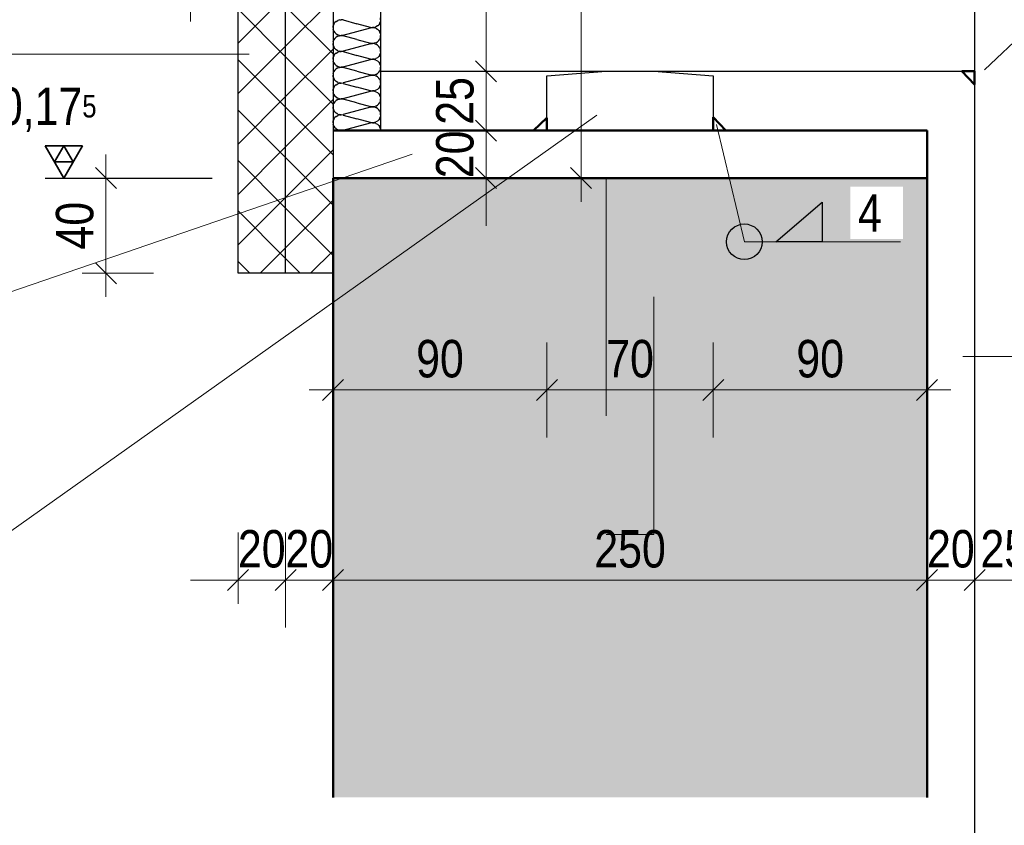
# Model space of a CAD drawing. Header units: millimetres. Extents: x 0 to 6.08, y 0 to 5.27.
# Tile 11 of 54: x 0.47 to 0.89, y 1.91 to 2.25. Entities that reach past the tile are written whole.
import ezdxf

# ---------------------------------------------------------------- set-up
doc = ezdxf.new("R2010")
doc.units = ezdxf.units.MM
doc.linetypes.add('DASHDOT', pattern=[1, 0.5, -0.25, 0, -0.25])
doc.linetypes.add('HIDDEN', pattern=[0.375, 0.25, -0.125])
doc.styles.add('Arial Narrow', font='ARIALN.TTF')
doc.dimstyles.new('Arch_Strakon_dimstyle', dxfattribs={"dimtxt": 1.575, "dimasz": 1, "dimexe": 1.25, "dimexo": 0.0625, "dimgap": 1, "dimtad": 0, "dimdec": 5, "dimzin": 12, "dimdsep": 46, "dimtxsty": 'Arial Narrow', "dimblk": 'Arrowhead_Tick', "dimsah": 1, "dimcen": 0, "dimse1": 1, "dimse2": 1, "dimclrd": 6, "dimclrt": 2, "dimazin": 0, "dimtfac": 1, "dimtdec": 4, "dimtmove": 0, "dimatfit": 3, "dimldrblk": 'NONE', "dimfxl": 1, "dimtvp": 1, "dimtolj": 1, "dimtzin": 0, "dimlwd": 13, "dimarcsym": 2})
pattern_1 = [(45, (0, 0), (-0.0106066, 0.0106066), []), (135, (0, 0), (-0.0106066, -0.0106066), [])]
pattern_2 = [(45, (0, 0), (-0.0031819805, 0.0031819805), [0, -0.0075])]

# ---------------------------------------------------------------- blocks, each defined once
blk = doc.blocks.new('Hatch_2_2')
at = {"color": 10, "linetype": 'Continuous'}
for p, q in [((0.60596, 2.24951), (0.60637, 2.25015)), ((0.60692, 2.25068), (0.60637, 2.25015)), ((0.60692, 2.25068), (0.60757, 2.25107)), ((0.6083, 2.25131), (0.60757, 2.25107)), ((0.6083, 2.25131), (0.60906, 2.25137)), ((0.60981, 2.25126), (0.60906, 2.25137)), ((0.60981, 2.25126), (0.61562, 2.2497)), ((0.62527, 2.2499), (0.62553, 2.25061)), ((0.62562, 2.25137), (0.62553, 2.25213)), ((0.62562, 2.25137), (0.62553, 2.25061)), ((0.60562, 2.24804), (0.6057, 2.24879)), ((0.60562, 2.24804), (0.6057, 2.24728)), ((0.60596, 2.24951), (0.6057, 2.24879)), ((0.60596, 2.24656), (0.6057, 2.24728)), ((0.60596, 2.24656), (0.60637, 2.24592)), ((0.60981, 2.24482), (0.62142, 2.24792)), ((0.62142, 2.24815), (0.61562, 2.2497)), ((0.62142, 2.24815), (0.62217, 2.24804)), ((0.62217, 2.24804), (0.62142, 2.24792)), ((0.62293, 2.2481), (0.62217, 2.24804)), ((0.62217, 2.24804), (0.62293, 2.24797)), ((0.62293, 2.2481), (0.62366, 2.24834)), ((0.62366, 2.24774), (0.62293, 2.24797)), ((0.62431, 2.24873), (0.62366, 2.24834)), ((0.62366, 2.24774), (0.62431, 2.24735)), ((0.62431, 2.24873), (0.62486, 2.24926)), ((0.62486, 2.24682), (0.62431, 2.24735)), ((0.62527, 2.2499), (0.62486, 2.24926)), ((0.62486, 2.24682), (0.62527, 2.24618)), ((0.62553, 2.24546), (0.62527, 2.24618)), ((0.62562, 2.24804), (0.62562, 2.24804)), ((0.62562, 2.24804), (0.62562, 2.24804)), ((0.6057, 2.24213), (0.60562, 2.24137)), ((0.6057, 2.24213), (0.60596, 2.24285)), ((0.60637, 2.24349), (0.60596, 2.24285)), ((0.60692, 2.24539), (0.60637, 2.24592)), ((0.60637, 2.24349), (0.60692, 2.24402)), ((0.60692, 2.24539), (0.60757, 2.245)), ((0.60757, 2.24441), (0.60692, 2.24402)), ((0.6083, 2.24477), (0.60757, 2.245)), ((0.60757, 2.24441), (0.6083, 2.24464)), ((0.6083, 2.24477), (0.60906, 2.24471)), ((0.60906, 2.2447), (0.6083, 2.24464)), ((0.60981, 2.24482), (0.60906, 2.24471)), ((0.60906, 2.2447), (0.60981, 2.24459)), ((0.61562, 2.24304), (0.60981, 2.24459)), ((0.61562, 2.24304), (0.62142, 2.24148)), ((0.62366, 2.24167), (0.62431, 2.24206)), ((0.62486, 2.24259), (0.62431, 2.24206)), ((0.62486, 2.24259), (0.62527, 2.24323)), ((0.62553, 2.24395), (0.62527, 2.24323)), ((0.62553, 2.24546), (0.62562, 2.2447)), ((0.62553, 2.24395), (0.62562, 2.2447)), ((0.6057, 2.24061), (0.60562, 2.24137)), ((0.6057, 2.24061), (0.60596, 2.2399)), ((0.60637, 2.23926), (0.60596, 2.2399)), ((0.60637, 2.23926), (0.60692, 2.23873)), ((0.60757, 2.23833), (0.60692, 2.23873)), ((0.60692, 2.23735), (0.60757, 2.23774)), ((0.60757, 2.23833), (0.6083, 2.2381)), ((0.6083, 2.23797), (0.60757, 2.23774)), ((0.60906, 2.23804), (0.6083, 2.2381)), ((0.6083, 2.23797), (0.60906, 2.23804)), ((0.60906, 2.23804), (0.60981, 2.23815)), ((0.60981, 2.23792), (0.60906, 2.23804)), ((0.62142, 2.24126), (0.60981, 2.23815)), ((0.60981, 2.23792), (0.61562, 2.23637)), ((0.62217, 2.24137), (0.62142, 2.24148)), ((0.62142, 2.24126), (0.62217, 2.24137)), ((0.62217, 2.24137), (0.62293, 2.24144)), ((0.62293, 2.24131), (0.62217, 2.24137)), ((0.62366, 2.24167), (0.62293, 2.24144)), ((0.62293, 2.24131), (0.62366, 2.24107)), ((0.62431, 2.24068), (0.62366, 2.24107)), ((0.62431, 2.24068), (0.62486, 2.24015)), ((0.62527, 2.23951), (0.62486, 2.24015)), ((0.62527, 2.23951), (0.62553, 2.2388)), ((0.62562, 2.23804), (0.62553, 2.2388)), ((0.62562, 2.23804), (0.62553, 2.23728)), ((0.62562, 2.24137), (0.62562, 2.24137)), ((0.62562, 2.24137), (0.62562, 2.24137)), ((0.60562, 2.2347), (0.6057, 2.23546)), ((0.60562, 2.2347), (0.6057, 2.23395)), ((0.60596, 2.23618), (0.6057, 2.23546)), ((0.60596, 2.23323), (0.6057, 2.23395)), ((0.60596, 2.23618), (0.60637, 2.23682)), ((0.60692, 2.23735), (0.60637, 2.23682)), ((0.60981, 2.23148), (0.62142, 2.23459)), ((0.62142, 2.23482), (0.61562, 2.23637)), ((0.62142, 2.23482), (0.62217, 2.23471)), ((0.62217, 2.2347), (0.62142, 2.23459)), ((0.62293, 2.23477), (0.62217, 2.23471)), ((0.62217, 2.2347), (0.62293, 2.23464)), ((0.62293, 2.23477), (0.62366, 2.235)), ((0.62366, 2.23441), (0.62293, 2.23464)), ((0.62431, 2.23539), (0.62366, 2.235)), ((0.62366, 2.23441), (0.62431, 2.23402)), ((0.62431, 2.23539), (0.62486, 2.23592)), ((0.62486, 2.23349), (0.62431, 2.23402)), ((0.62527, 2.23656), (0.62486, 2.23592)), ((0.62527, 2.23656), (0.62553, 2.23728)), ((0.62562, 2.2347), (0.62562, 2.2347)), ((0.62562, 2.2347), (0.62562, 2.2347)), ((0.6057, 2.22879), (0.60596, 2.22951)), ((0.60596, 2.23323), (0.60637, 2.23259)), ((0.60637, 2.23015), (0.60596, 2.22951)), ((0.60692, 2.23206), (0.60637, 2.23259)), ((0.60637, 2.23015), (0.60692, 2.23068)), ((0.60692, 2.23206), (0.60757, 2.23167)), ((0.60757, 2.23107), (0.60692, 2.23068)), ((0.6083, 2.23143), (0.60757, 2.23167)), ((0.60757, 2.23107), (0.6083, 2.23131)), ((0.6083, 2.23143), (0.60906, 2.23137)), ((0.60906, 2.23137), (0.6083, 2.23131)), ((0.60981, 2.23148), (0.60906, 2.23137)), ((0.60906, 2.23137), (0.60981, 2.23126)), ((0.61562, 2.2297), (0.60981, 2.23126)), ((0.61562, 2.2297), (0.62142, 2.22815)), ((0.62486, 2.23349), (0.62527, 2.23285)), ((0.62486, 2.22926), (0.62527, 2.2299)), ((0.62553, 2.23213), (0.62527, 2.23285)), ((0.62553, 2.23061), (0.62527, 2.2299)), ((0.62553, 2.23213), (0.62562, 2.23137)), ((0.62553, 2.23061), (0.62562, 2.23137)), ((0.6057, 2.22879), (0.60562, 2.22804)), ((0.6057, 2.22728), (0.60562, 2.22804)), ((0.6057, 2.22728), (0.60596, 2.22656)), ((0.60637, 2.22592), (0.60596, 2.22656)), ((0.60637, 2.22592), (0.60692, 2.22539)), ((0.60757, 2.225), (0.60692, 2.22539)), ((0.62142, 2.22792), (0.60981, 2.22482)), ((0.62217, 2.22804), (0.62142, 2.22815)), ((0.62142, 2.22792), (0.62217, 2.22804)), ((0.62217, 2.22804), (0.62293, 2.2281)), ((0.62293, 2.22797), (0.62217, 2.22804)), ((0.62366, 2.22834), (0.62293, 2.2281)), ((0.62293, 2.22797), (0.62366, 2.22774)), ((0.62366, 2.22834), (0.62431, 2.22873)), ((0.62431, 2.22735), (0.62366, 2.22774)), ((0.62486, 2.22926), (0.62431, 2.22873)), ((0.62431, 2.22735), (0.62486, 2.22682)), ((0.62527, 2.22618), (0.62486, 2.22682)), ((0.62527, 2.22618), (0.62553, 2.22546)), ((0.62562, 2.2247), (0.62553, 2.22546)), ((0.62562, 2.22804), (0.62562, 2.22804)), ((0.62562, 2.22804), (0.62562, 2.22804)), ((0.60562, 2.22137), (0.6057, 2.22213)), ((0.60562, 2.22137), (0.6057, 2.22061)), ((0.60596, 2.22285), (0.6057, 2.22213)), ((0.60596, 2.22285), (0.60637, 2.22349)), ((0.60692, 2.22402), (0.60637, 2.22349)), ((0.60692, 2.22402), (0.60757, 2.22441)), ((0.60757, 2.225), (0.6083, 2.22477)), ((0.6083, 2.22464), (0.60757, 2.22441)), ((0.60906, 2.22471), (0.6083, 2.22477)), ((0.6083, 2.22464), (0.60906, 2.2247)), ((0.60906, 2.22471), (0.60981, 2.22482)), ((0.60981, 2.22459), (0.60906, 2.2247)), ((0.60981, 2.22459), (0.61562, 2.22304)), ((0.60981, 2.21815), (0.62142, 2.22126)), ((0.62142, 2.22148), (0.61562, 2.22304)), ((0.62142, 2.22148), (0.62217, 2.22137)), ((0.62217, 2.22137), (0.62142, 2.22126)), ((0.62293, 2.22144), (0.62217, 2.22137)), ((0.62217, 2.22137), (0.62293, 2.22131)), ((0.62293, 2.22144), (0.62366, 2.22167)), ((0.62366, 2.22107), (0.62293, 2.22131)), ((0.62431, 2.22206), (0.62366, 2.22167)), ((0.62366, 2.22107), (0.62431, 2.22068)), ((0.62431, 2.22206), (0.62486, 2.22259)), ((0.62527, 2.22323), (0.62486, 2.22259)), ((0.62527, 2.22323), (0.62553, 2.22395)), ((0.62562, 2.2247), (0.62553, 2.22395)), ((0.62562, 2.22137), (0.62562, 2.22137)), ((0.62562, 2.22137), (0.62562, 2.22137)), ((0.60596, 2.2199), (0.6057, 2.22061)), ((0.60596, 2.2199), (0.60637, 2.21926)), ((0.60692, 2.21873), (0.60637, 2.21926)), ((0.60637, 2.21682), (0.60692, 2.21735)), ((0.60692, 2.21873), (0.60757, 2.21833)), ((0.60757, 2.21774), (0.60692, 2.21735)), ((0.6083, 2.2181), (0.60757, 2.21833)), ((0.60757, 2.21774), (0.6083, 2.21797)), ((0.6083, 2.2181), (0.60906, 2.21804)), ((0.60906, 2.21804), (0.6083, 2.21797)), ((0.60981, 2.21815), (0.60906, 2.21804)), ((0.60906, 2.21804), (0.60981, 2.21792)), ((0.61562, 2.21637), (0.60981, 2.21792)), ((0.62486, 2.22015), (0.62431, 2.22068)), ((0.62486, 2.22015), (0.62527, 2.21951)), ((0.62553, 2.2188), (0.62527, 2.21951)), ((0.62553, 2.21728), (0.62527, 2.21656)), ((0.62553, 2.2188), (0.62562, 2.21804)), ((0.62553, 2.21728), (0.62562, 2.21804)), ((0.6057, 2.21546), (0.60562, 2.2147)), ((0.6057, 2.21395), (0.60562, 2.2147)), ((0.6057, 2.21546), (0.60596, 2.21618)), ((0.6057, 2.21395), (0.60596, 2.21323)), ((0.60637, 2.21682), (0.60596, 2.21618)), ((0.60637, 2.21259), (0.60596, 2.21323)), ((0.62142, 2.21459), (0.60981, 2.21148)), ((0.61562, 2.21637), (0.62142, 2.21482)), ((0.62217, 2.21471), (0.62142, 2.21482)), ((0.62142, 2.21459), (0.62217, 2.2147)), ((0.62217, 2.21471), (0.62293, 2.21477)), ((0.62293, 2.21464), (0.62217, 2.2147)), ((0.62366, 2.215), (0.62293, 2.21477)), ((0.62293, 2.21464), (0.62366, 2.21441)), ((0.62366, 2.215), (0.62431, 2.21539)), ((0.62431, 2.21402), (0.62366, 2.21441)), ((0.62486, 2.21592), (0.62431, 2.21539)), ((0.62431, 2.21402), (0.62486, 2.21349)), ((0.62486, 2.21592), (0.62527, 2.21656)), ((0.62527, 2.21285), (0.62486, 2.21349)), ((0.62527, 2.21285), (0.62553, 2.21213)), ((0.62562, 2.2147), (0.62562, 2.2147)), ((0.62562, 2.2147), (0.62562, 2.2147)), ((0.60562, 2.20804), (0.6057, 2.20879)), ((0.60596, 2.20951), (0.6057, 2.20879)), ((0.60596, 2.20951), (0.60637, 2.21015)), ((0.60637, 2.21259), (0.60692, 2.21206)), ((0.60692, 2.21068), (0.60637, 2.21015)), ((0.60757, 2.21167), (0.60692, 2.21206)), ((0.60692, 2.21068), (0.60757, 2.21107)), ((0.60757, 2.21167), (0.6083, 2.21143)), ((0.6083, 2.21131), (0.60757, 2.21107)), ((0.60906, 2.21137), (0.6083, 2.21143)), ((0.6083, 2.21131), (0.60906, 2.21137)), ((0.60906, 2.21137), (0.60981, 2.21148)), ((0.60981, 2.21126), (0.60906, 2.21137)), ((0.60981, 2.21126), (0.61562, 2.2097)), ((0.62142, 2.20815), (0.61562, 2.2097)), ((0.62431, 2.20873), (0.62366, 2.20834)), ((0.62431, 2.20873), (0.62486, 2.20926)), ((0.62527, 2.2099), (0.62486, 2.20926)), ((0.62527, 2.2099), (0.62553, 2.21061)), ((0.62562, 2.21137), (0.62553, 2.21213)), ((0.62562, 2.21137), (0.62553, 2.21061)), ((0.60562, 2.20804), (0.6057, 2.20728)), ((0.60562, 2.2047), (0.60562, 2.2047)), ((0.60562, 2.2047), (0.60562, 2.2047)), ((0.60596, 2.20656), (0.6057, 2.20728)), ((0.60596, 2.20656), (0.60637, 2.20592)), ((0.60692, 2.20539), (0.60637, 2.20592)), ((0.60692, 2.20539), (0.60757, 2.205)), ((0.6083, 2.20477), (0.60757, 2.205)), ((0.6083, 2.20477), (0.60906, 2.20471)), ((0.60981, 2.20482), (0.60906, 2.20471)), ((0.60981, 2.20482), (0.62142, 2.20792)), ((0.62142, 2.20815), (0.62217, 2.20804)), ((0.62217, 2.20804), (0.62142, 2.20792)), ((0.62293, 2.2081), (0.62217, 2.20804)), ((0.62217, 2.20804), (0.62293, 2.20797)), ((0.62293, 2.2081), (0.62366, 2.20834)), ((0.62366, 2.20774), (0.62293, 2.20797)), ((0.62366, 2.20774), (0.62431, 2.20735)), ((0.62486, 2.20682), (0.62431, 2.20735)), ((0.62486, 2.20682), (0.62527, 2.20618)), ((0.62553, 2.20546), (0.62527, 2.20618)), ((0.62553, 2.20546), (0.62562, 2.2047)), ((0.62562, 2.20804), (0.62562, 2.20804)), ((0.62562, 2.20804), (0.62562, 2.20804)), ((0.62562, 2.2047), (0.62562, 2.2047))]:
    blk.add_line(p, q, dxfattribs=at)
blk = doc.blocks.new('Arrowhead_Tick')
at = {"color": 0, "linetype": 'Continuous', "lineweight": -2, "ltscale": 0.2}
for p, q in [((0, 2), (0, -1)), ((-1, 0), (0, 0)), ((1, 0), (0, 0))]:
    blk.add_line(p, q, dxfattribs=at)
at = {"color": 2, "linetype": 'Continuous', "lineweight": 35, "ltscale": 0.2}
blk.add_line((0.442, 0.442), (-0.442, -0.442), dxfattribs=at)
blk = doc.blocks.new('*D32')
at = {"color": 6, "linetype": 'Continuous', "lineweight": 13}
for p, q in [((0.53562, 2.26057), (0.52562, 2.26057)), ((0.54562, 2.26057), (0.56562, 2.26057)), ((0.57562, 2.26057), (0.58562, 2.26057))]:
    blk.add_line(p, q, dxfattribs=at)
at = {"layer": 'Defpoints', "color": 0}
for p in [(0.54562, 2.3397), (0.56562, 2.3397), (0.56562, 2.26057)]:
    blk.add_point(p, dxfattribs=at)
at = {"color": 6, "lineweight": 13, "xscale": 0.01, "yscale": 0.01, "zscale": 0.01}
blk.add_blockref('Arrowhead_Tick', (0.54562, 2.26057), dxfattribs=at)
at = {"color": 6, "lineweight": 13, "xscale": 0.01, "yscale": 0.01, "zscale": 0.01, "rotation": 180}
blk.add_blockref('Arrowhead_Tick', (0.56562, 2.26057), dxfattribs=at)
at = {"color": 2, "lineweight": 35, "insert": (0.55562, 2.27361), "char_height": 0.01575, "attachment_point": 5, "style": 'Arial Narrow'}
blk.add_mtext('\\A1;20', dxfattribs=at)
blk = doc.blocks.new('_None')
blk = doc.blocks.new('*D34')
at = {"color": 6, "linetype": 'Continuous', "lineweight": 13}
blk.add_line((0.51, 2.1547), (0.51, 2.1747), dxfattribs=at)
at = {"layer": 'Defpoints', "color": 0}
for p in [(0.51, 2.1847), (0.60562, 2.1847), (0.60562, 2.1447)]:
    blk.add_point(p, dxfattribs=at)
at = {"color": 6, "lineweight": 13, "xscale": 0.01, "yscale": 0.01, "zscale": 0.01}
for p, rotation in [((0.51, 2.1847), 90), ((0.51, 2.1447), 270)]:
    blk.add_blockref('Arrowhead_Tick', p, dxfattribs=dict(at, rotation=rotation))
at = {"color": 2, "lineweight": 35, "insert": (0.49696, 2.1647), "char_height": 0.01575, "attachment_point": 5, "rotation": 90, "style": 'Arial Narrow'}
blk.add_mtext('\\A1;40', dxfattribs=at)
blk = doc.blocks.new('*D35')
at = {"color": 6, "linetype": 'Continuous', "lineweight": 13}
for p, q in [((0.67, 2.2147), (0.67, 2.2247)), ((0.67, 2.1847), (0.67, 2.2047)), ((0.67, 2.1747), (0.67, 2.1647))]:
    blk.add_line(p, q, dxfattribs=at)
at = {"layer": 'Defpoints', "color": 0}
for p in [(0.67, 2.2047), (0.85562, 2.2047), (0.85562, 2.1847)]:
    blk.add_point(p, dxfattribs=at)
at = {"color": 6, "lineweight": 13, "xscale": 0.01, "yscale": 0.01, "zscale": 0.01}
for p, rotation in [((0.67, 2.2047), 270), ((0.67, 2.1847), 90)]:
    blk.add_blockref('Arrowhead_Tick', p, dxfattribs=dict(at, rotation=rotation))
at = {"color": 2, "lineweight": 35, "insert": (0.65696, 2.1947), "char_height": 0.01575, "attachment_point": 5, "rotation": 90, "style": 'Arial Narrow'}
blk.add_mtext('\\A1;20', dxfattribs=at)
blk = doc.blocks.new('*D36')
at = {"color": 6, "linetype": 'Continuous', "lineweight": 13}
for p, q in [((0.67, 2.2397), (0.67, 2.2497)), ((0.67, 2.2047), (0.67, 2.2297)), ((0.67, 2.1947), (0.67, 2.1847))]:
    blk.add_line(p, q, dxfattribs=at)
at = {"layer": 'Defpoints', "color": 0}
for p in [(0.67, 2.2297), (0.87562, 2.2297), (0.85562, 2.2047)]:
    blk.add_point(p, dxfattribs=at)
at = {"color": 6, "lineweight": 13, "xscale": 0.01, "yscale": 0.01, "zscale": 0.01}
for p, rotation in [((0.67, 2.2297), 270), ((0.67, 2.2047), 90)]:
    blk.add_blockref('Arrowhead_Tick', p, dxfattribs=dict(at, rotation=rotation))
at = {"color": 2, "lineweight": 35, "insert": (0.65696, 2.2172), "char_height": 0.01575, "attachment_point": 5, "rotation": 90, "style": 'Arial Narrow'}
blk.add_mtext('\\A1;25', dxfattribs=at)
blk = doc.blocks.new('*D37')
at = {"color": 6, "linetype": 'Continuous', "lineweight": 13}
blk.add_line((0.67, 2.2397), (0.67, 2.4197), dxfattribs=at)
at = {"layer": 'Defpoints', "color": 0}
for p in [(0.67, 2.4297), (0.87562, 2.4297), (0.87562, 2.2297)]:
    blk.add_point(p, dxfattribs=at)
at = {"color": 6, "lineweight": 13, "xscale": 0.01, "yscale": 0.01, "zscale": 0.01}
for p, rotation in [((0.67, 2.4297), 90), ((0.67, 2.2297), 270)]:
    blk.add_blockref('Arrowhead_Tick', p, dxfattribs=dict(at, rotation=rotation))
at = {"color": 2, "lineweight": 35, "insert": (0.65696, 2.3297), "char_height": 0.01575, "attachment_point": 5, "rotation": 90, "style": 'Arial Narrow'}
blk.add_mtext('\\A1;200', dxfattribs=at)
blk = doc.blocks.new('*D40')
at = {"color": 6, "linetype": 'Continuous', "lineweight": 13}
blk.add_line((0.61562, 2.09559), (0.68562, 2.09559), dxfattribs=at)
at = {"layer": 'Defpoints', "color": 0}
for p in [(0.69562, 2.2047), (0.60562, 2.1847), (0.69562, 2.09559)]:
    blk.add_point(p, dxfattribs=at)
at = {"color": 6, "lineweight": 13, "xscale": 0.01, "yscale": 0.01, "zscale": 0.01}
blk.add_blockref('Arrowhead_Tick', (0.69562, 2.09559), dxfattribs=at)
at = {"color": 6, "lineweight": 13, "xscale": 0.01, "yscale": 0.01, "zscale": 0.01, "rotation": 180}
blk.add_blockref('Arrowhead_Tick', (0.60562, 2.09559), dxfattribs=at)
at = {"color": 2, "lineweight": 35, "insert": (0.65062, 2.10863), "char_height": 0.01575, "attachment_point": 5, "style": 'Arial Narrow'}
blk.add_mtext('\\A1;90', dxfattribs=at)
blk = doc.blocks.new('*D41')
at = {"color": 6, "linetype": 'Continuous', "lineweight": 13}
blk.add_line((0.70562, 2.09559), (0.75562, 2.09559), dxfattribs=at)
at = {"layer": 'Defpoints', "color": 0}
for p in [(0.69562, 2.2047), (0.76562, 2.2047), (0.76562, 2.09559)]:
    blk.add_point(p, dxfattribs=at)
at = {"color": 6, "lineweight": 13, "xscale": 0.01, "yscale": 0.01, "zscale": 0.01}
blk.add_blockref('Arrowhead_Tick', (0.76562, 2.09559), dxfattribs=at)
at = {"color": 6, "lineweight": 13, "xscale": 0.01, "yscale": 0.01, "zscale": 0.01, "rotation": 180}
blk.add_blockref('Arrowhead_Tick', (0.69562, 2.09559), dxfattribs=at)
at = {"color": 2, "lineweight": 35, "insert": (0.73062, 2.10863), "char_height": 0.01575, "attachment_point": 5, "style": 'Arial Narrow'}
blk.add_mtext('\\A1;70', dxfattribs=at)
blk = doc.blocks.new('*D42')
at = {"color": 6, "linetype": 'Continuous', "lineweight": 13}
blk.add_line((0.77562, 2.09559), (0.84562, 2.09559), dxfattribs=at)
at = {"layer": 'Defpoints', "color": 0}
for p in [(0.76562, 2.2047), (0.85562, 2.1847), (0.85562, 2.09559)]:
    blk.add_point(p, dxfattribs=at)
at = {"color": 6, "lineweight": 13, "xscale": 0.01, "yscale": 0.01, "zscale": 0.01}
blk.add_blockref('Arrowhead_Tick', (0.85562, 2.09559), dxfattribs=at)
at = {"color": 6, "lineweight": 13, "xscale": 0.01, "yscale": 0.01, "zscale": 0.01, "rotation": 180}
blk.add_blockref('Arrowhead_Tick', (0.76562, 2.09559), dxfattribs=at)
at = {"color": 2, "lineweight": 35, "insert": (0.81062, 2.10863), "char_height": 0.01575, "attachment_point": 5, "style": 'Arial Narrow'}
blk.add_mtext('\\A1;90', dxfattribs=at)
blk = doc.blocks.new('*D48')
at = {"color": 6, "linetype": 'Continuous', "lineweight": 13}
for p, q in [((0.55562, 2.01559), (0.54562, 2.01559)), ((0.56562, 2.01559), (0.58562, 2.01559)), ((0.59562, 2.01559), (0.60562, 2.01559))]:
    blk.add_line(p, q, dxfattribs=at)
at = {"layer": 'Defpoints', "color": 0}
for p in [(0.56562, 2.1447), (0.58562, 2.1447), (0.58562, 2.01559)]:
    blk.add_point(p, dxfattribs=at)
at = {"color": 6, "lineweight": 13, "xscale": 0.01, "yscale": 0.01, "zscale": 0.01}
blk.add_blockref('Arrowhead_Tick', (0.56562, 2.01559), dxfattribs=at)
at = {"color": 6, "lineweight": 13, "xscale": 0.01, "yscale": 0.01, "zscale": 0.01, "rotation": 180}
blk.add_blockref('Arrowhead_Tick', (0.58562, 2.01559), dxfattribs=at)
at = {"color": 2, "lineweight": 35, "insert": (0.57562, 2.02863), "char_height": 0.01575, "attachment_point": 5, "style": 'Arial Narrow'}
blk.add_mtext('\\A1;20', dxfattribs=at)
blk = doc.blocks.new('*D49')
at = {"color": 6, "linetype": 'Continuous', "lineweight": 13}
for p, q in [((0.57562, 2.01559), (0.56562, 2.01559)), ((0.58562, 2.01559), (0.60562, 2.01559)), ((0.61562, 2.01559), (0.62562, 2.01559))]:
    blk.add_line(p, q, dxfattribs=at)
at = {"layer": 'Defpoints', "color": 0}
for p in [(0.58562, 2.1447), (0.60562, 2.01559), (0.60562, 1.92411)]:
    blk.add_point(p, dxfattribs=at)
at = {"color": 6, "lineweight": 13, "xscale": 0.01, "yscale": 0.01, "zscale": 0.01}
blk.add_blockref('Arrowhead_Tick', (0.58562, 2.01559), dxfattribs=at)
at = {"color": 6, "lineweight": 13, "xscale": 0.01, "yscale": 0.01, "zscale": 0.01, "rotation": 180}
blk.add_blockref('Arrowhead_Tick', (0.60562, 2.01559), dxfattribs=at)
at = {"color": 2, "lineweight": 35, "insert": (0.59562, 2.02863), "char_height": 0.01575, "attachment_point": 5, "style": 'Arial Narrow'}
blk.add_mtext('\\A1;20', dxfattribs=at)
blk = doc.blocks.new('*D50')
at = {"color": 6, "linetype": 'Continuous', "lineweight": 13}
blk.add_line((0.61562, 2.01559), (0.84562, 2.01559), dxfattribs=at)
at = {"layer": 'Defpoints', "color": 0}
for p in [(0.85562, 2.01559), (0.60562, 1.92411), (0.85562, 1.92411)]:
    blk.add_point(p, dxfattribs=at)
at = {"color": 6, "lineweight": 13, "xscale": 0.01, "yscale": 0.01, "zscale": 0.01}
blk.add_blockref('Arrowhead_Tick', (0.85562, 2.01559), dxfattribs=at)
at = {"color": 6, "lineweight": 13, "xscale": 0.01, "yscale": 0.01, "zscale": 0.01, "rotation": 180}
blk.add_blockref('Arrowhead_Tick', (0.60562, 2.01559), dxfattribs=at)
at = {"color": 2, "lineweight": 35, "insert": (0.73062, 2.02863), "char_height": 0.01575, "attachment_point": 5, "style": 'Arial Narrow'}
blk.add_mtext('\\A1;250', dxfattribs=at)
blk = doc.blocks.new('*D51')
at = {"color": 6, "linetype": 'Continuous', "lineweight": 13}
for p, q in [((0.84562, 2.01559), (0.83562, 2.01559)), ((0.85562, 2.01559), (0.87562, 2.01559)), ((0.88562, 2.01559), (0.89562, 2.01559))]:
    blk.add_line(p, q, dxfattribs=at)
at = {"layer": 'Defpoints', "color": 0}
for p in [(0.87562, 2.01559), (0.85562, 1.92411), (0.87562, 1.8197)]:
    blk.add_point(p, dxfattribs=at)
at = {"color": 6, "lineweight": 13, "xscale": 0.01, "yscale": 0.01, "zscale": 0.01}
for p, rotation in [((0.85562, 2.01559), 359.9999999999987), ((0.87562, 2.01559), 179.9999999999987)]:
    blk.add_blockref('Arrowhead_Tick', p, dxfattribs=dict(at, rotation=rotation))
at = {"color": 2, "lineweight": 35, "insert": (0.86562, 2.02863), "char_height": 0.01575, "attachment_point": 5, "style": 'Arial Narrow'}
blk.add_mtext('\\A1;20', dxfattribs=at)
blk = doc.blocks.new('*D52')
at = {"color": 6, "linetype": 'Continuous', "lineweight": 13}
for p, q in [((0.86562, 2.01559), (0.85562, 2.01559)), ((0.87562, 2.01559), (0.90062, 2.01559)), ((0.91062, 2.01559), (0.92062, 2.01559))]:
    blk.add_line(p, q, dxfattribs=at)
at = {"layer": 'Defpoints', "color": 0}
for p in [(0.90062, 2.01559), (0.90062, 1.8297), (0.87562, 1.8197)]:
    blk.add_point(p, dxfattribs=at)
at = {"color": 6, "lineweight": 13, "xscale": 0.01, "yscale": 0.01, "zscale": 0.01}
blk.add_blockref('Arrowhead_Tick', (0.87562, 2.01559), dxfattribs=at)
at = {"color": 6, "lineweight": 13, "xscale": 0.01, "yscale": 0.01, "zscale": 0.01, "rotation": 180}
blk.add_blockref('Arrowhead_Tick', (0.90062, 2.01559), dxfattribs=at)
at = {"color": 2, "lineweight": 35, "insert": (0.88812, 2.02863), "char_height": 0.01575, "attachment_point": 5, "style": 'Arial Narrow'}
blk.add_mtext('\\A1;25', dxfattribs=at)
blk = doc.blocks.new('*D159')
at = {"color": 6, "linetype": 'Continuous', "lineweight": 13}
blk.add_line((1.11, 1.8297), (1.11, 2.4297), dxfattribs=at)
at = {"layer": 'Defpoints', "color": 0}
for p in [(0.87562, 2.4397), (1.11, 2.4397), (0.90062, 1.8197)]:
    blk.add_point(p, dxfattribs=at)
at = {"color": 6, "lineweight": 13, "xscale": 0.01, "yscale": 0.01, "zscale": 0.01}
for p, rotation in [((1.11, 2.4397), 90), ((1.11, 1.8197), 270)]:
    blk.add_blockref('Arrowhead_Tick', p, dxfattribs=dict(at, rotation=rotation))
at = {"color": 2, "lineweight": 35, "insert": (1.09696, 2.1297), "char_height": 0.01575, "attachment_point": 5, "rotation": 90, "style": 'Arial Narrow'}
blk.add_mtext('\\A1;620', dxfattribs=at)
blk = doc.blocks.new('*D271')
at = {"color": 6, "linetype": 'Continuous', "lineweight": 13}
blk.add_line((0.71, 2.1947), (0.71, 2.4197), dxfattribs=at)
at = {"layer": 'Defpoints', "color": 0}
for p in [(0.60562, 2.4297), (0.71, 2.4297), (0.85562, 2.1847)]:
    blk.add_point(p, dxfattribs=at)
at = {"color": 6, "lineweight": 13, "xscale": 0.01, "yscale": 0.01, "zscale": 0.01}
for p, rotation in [((0.71, 2.4297), 90), ((0.71, 2.1847), 270)]:
    blk.add_blockref('Arrowhead_Tick', p, dxfattribs=dict(at, rotation=rotation))
at = {"color": 2, "lineweight": 35, "insert": (0.69696, 2.3072), "char_height": 0.01575, "attachment_point": 5, "rotation": 90, "style": 'Arial Narrow'}
blk.add_mtext('\\A1;245', dxfattribs=at)

msp = doc.modelspace()

# ---------------------------------------------------------------- hatches: boundary and pattern name
h = msp.add_hatch()
h.set_pattern_fill('FT', color=10, scale=0.01, angle=45, style=0, pattern_type=2)
h.set_pattern_definition(pattern_1)
h.paths.add_polyline_path([(0.565617, 2.144705), (0.585617, 2.144705), (0.585617, 2.359705), (0.565617, 2.339705)])
h = msp.add_hatch()
h.set_pattern_fill('FT', color=10, scale=0.01, angle=45, style=0, pattern_type=2)
h.set_pattern_definition(pattern_1)
h.paths.add_polyline_path([(0.585617, 2.144705), (0.605617, 2.144705), (0.605617, 2.359705), (0.585617, 2.359705)])
at = {"lineweight": 18}
h = msp.add_hatch(dxfattribs=at)
h.set_pattern_fill('punkt', color=5, scale=0.01, angle=45, style=0, pattern_type=2)
h.set_pattern_definition(pattern_2)
h.paths.add_polyline_path([(0.875617, 2.224058), (0.875617, 2.229705), (0.870312, 2.229705)])
h = msp.add_hatch(dxfattribs=at)
h.set_pattern_fill('punkt', color=5, scale=0.01, angle=135, style=0, pattern_type=2)
h.set_pattern_definition([(135, (0, 0), (-0.0031819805, -0.0031819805), [0, -0.0075])])
h.paths.add_polyline_path([(0.689971, 2.204705), (0.695617, 2.204705), (0.695617, 2.21001)])
h = msp.add_hatch(dxfattribs=at)
h.set_pattern_fill('punkt', color=5, scale=0.01, angle=45, style=0, pattern_type=2)
h.set_pattern_definition(pattern_2)
h.paths.add_polyline_path([(0.765617, 2.210352), (0.765617, 2.204705), (0.770923, 2.204705)])
at = {"lineweight": 25, "true_color": 0xceffce}
msp.add_hatch(color=254, dxfattribs=at).paths.add_polyline_path([(0.855617, 2.184705), (0.855617, 1.924106), (0.605617, 1.924106), (0.605617, 2.184705)])

# ---------------------------------------------------------------- linework, layer by layer
at = {"color": 3, "linetype": 'Continuous', "lineweight": 25}
for p, q in [((0.625617, 2.429705), (0.625617, 2.229705)), ((0.875617, 2.429705), (0.875617, 1.819705)), ((0.585617, 2.144705), (0.585617, 2.359705)), ((0.605617, 2.359705), (0.605617, 2.184705)), ((0.565617, 2.144705), (0.565617, 2.339705)), ((0.625617, 2.229705), (0.875617, 2.229705)), ((0.625617, 2.229705), (0.625617, 2.204705)), ((0.695617, 2.227705), (0.720617, 2.229705)), ((0.720617, 2.229705), (0.740617, 2.229705)), ((0.740617, 2.229705), (0.765617, 2.227705)), ((0.695617, 2.204705), (0.695617, 2.227705)), ((0.765617, 2.227705), (0.765617, 2.204705)), ((0.484424, 2.184705), (0.554709, 2.184705)), ((0.792013, 2.15793), (0.811479, 2.174633)), ((0.811479, 2.174633), (0.811479, 2.15793)), ((0.811479, 2.15793), (0.792013, 2.15793)), ((0.585617, 2.144705), (0.565617, 2.144705)), ((0.605617, 2.144705), (0.585617, 2.144705))]:
    msp.add_line(p, q, dxfattribs=at)
at = {"color": 6, "linetype": 'Continuous', "lineweight": 13}
for p, q in [((0.92684, 2.275098), (0.87982, 2.230246)), ((0.224325, 2.23682), (0.570294, 2.23682)), ((0.404608, 1.989781), (0.716598, 2.211223)), ((0.778732, 2.15793), (0.766947, 2.207276)), ((0.408012, 2.11558), (0.638973, 2.194754)), ((0.778732, 2.15793), (0.844398, 2.15793))]:
    msp.add_line(p, q, dxfattribs=at)
at = {"color": 4, "linetype": 'Continuous', "lineweight": 50}
for p, q in [((0.875617, 2.224058), (0.870312, 2.229705)), ((0.875617, 2.229705), (0.870312, 2.229705)), ((0.875617, 2.224058), (0.875617, 2.229705)), ((0.689971, 2.204705), (0.695617, 2.21001)), ((0.695617, 2.204705), (0.695617, 2.21001)), ((0.765617, 2.210352), (0.770923, 2.204705)), ((0.765617, 2.210352), (0.765617, 2.204705)), ((0.605617, 2.204705), (0.855617, 2.204705)), ((0.689971, 2.204705), (0.695617, 2.204705)), ((0.765617, 2.204705), (0.770923, 2.204705)), ((0.855617, 2.204705), (0.855617, 2.184705)), ((0.605617, 2.184705), (0.855617, 2.184705)), ((0.605617, 2.184705), (0.605617, 1.924106)), ((0.855617, 2.184705), (0.855617, 1.924106))]:
    msp.add_line(p, q, dxfattribs=at)
at = {"color": 2, "linetype": 'Continuous', "lineweight": 35}
for p, q in [((0.500174, 2.198344), (0.484424, 2.198344)), ((0.484424, 2.198344), (0.492299, 2.184705)), ((0.492299, 2.198344), (0.488362, 2.191525)), ((0.492299, 2.184705), (0.500174, 2.198344)), ((0.496237, 2.191525), (0.492299, 2.198344)), ((0.488362, 2.191525), (0.496237, 2.191525))]:
    msp.add_line(p, q, dxfattribs=at)
at = {"color": 6, "linetype": 'HIDDEN', "lineweight": 13, "ltscale": 0.05}
for p, q in [((0.720617, 2.184705), (0.720617, 2.034705)), ((0.740617, 2.034705), (0.740617, 2.184705)), ((0.720617, 2.034705), (0.740617, 2.034705))]:
    msp.add_line(p, q, dxfattribs=at)
at = {"color": 9, "linetype": 'DASHDOT', "lineweight": 0, "ltscale": 0.05}
msp.add_line((0.870617, 2.109705), (1.468026, 2.109705), dxfattribs=at)
at = {"color": 3, "linetype": 'Continuous', "lineweight": 25}
msp.add_circle((0.778732, 2.15793), 0.0075, dxfattribs=at)

# ---------------------------------------------------------------- block references
at = {"color": 0, "lineweight": -2}
msp.add_blockref('Hatch_2_2', (0, 0), dxfattribs=at)

# ---------------------------------------------------------------- texts
at = {"color": 2, "lineweight": 35, "insert": (0.43938, 2.222824), "char_height": 0.01575, "attachment_point": 1, "line_spacing_factor": 0.9, "style": 'Arial Narrow'}
msp.add_mtext(' +10,17{\\A1;\\H.6x;\\S5;}', dxfattribs=at)
at = {"color": 2, "lineweight": 35, "insert": (0.222192, 1.940159), "char_height": 0.01575, "attachment_point": 7, "line_spacing_factor": 0.9, "style": 'Arial Narrow', "bg_fill": 3, "box_fill_scale": 1.2, "bg_fill_color": 256, "bg_fill_true_color": 13158600, "bg_fill_transparency": 0}
msp.add_mtext('mit a = 7 mm angeschweist', dxfattribs=at)

# ---------------------------------------------------------------- dimensions: what is measured, and where the dimension line sits
at = {"lineweight": 35}
for base, p1, p2, text, override, picture, middle in [((1.11, 2.439705), (0.900617, 1.819705), (0.875617, 2.439705), '620', {"dimscale": 0.01, "dimtxt": 1.575, "dimasz": 1, "dimgap": 0.5, "dimtad": 1, "dimjust": 0, "dimtih": 0, "dimtoh": 0, "dimdec": 5, "dimdsep": 46, "dimtxsty": 'Arial Narrow', "dimclrd": 6, "dimclrt": 2, "dimtix": 1, "dimtofl": 255, "dimtmove": 0, "dimatfit": 2, "dimfxl": 0, "dimfxlon": 0, "dimtvp": 31.746032, "dimlwd": 13}, '*D159', (1.11, 2.129705)), ((0.71, 2.429705), (0.855617, 2.184705), (0.605617, 2.429705), '245', {"dimscale": 0.01, "dimtxt": 1.575, "dimasz": 1, "dimgap": 0.5, "dimtad": 1, "dimjust": 0, "dimtih": 0, "dimtoh": 0, "dimdec": 3, "dimdsep": 46, "dimtxsty": 'Arial Narrow', "dimclrd": 6, "dimclrt": 2, "dimtix": 1, "dimtofl": 255, "dimtmove": 0, "dimatfit": 2, "dimfxl": 0, "dimfxlon": 0, "dimtvp": 31.746032, "dimlwd": 13}, '*D271', (0.71, 2.307205)), ((0.67, 2.429705), (0.875617, 2.229705), (0.875617, 2.429705), '200', {"dimscale": 0.01, "dimtxt": 1.575, "dimasz": 1, "dimgap": 0.5, "dimtad": 1, "dimjust": 0, "dimtih": 0, "dimtoh": 0, "dimdec": 5, "dimdsep": 46, "dimtxsty": 'Arial Narrow', "dimclrd": 6, "dimclrt": 2, "dimtix": 1, "dimtofl": 255, "dimtmove": 0, "dimatfit": 2, "dimfxl": 0, "dimfxlon": 0, "dimtvp": 31.746032, "dimlwd": 13}, '*D37', (0.67, 2.329705)), ((0.67, 2.229705), (0.855617, 2.204705), (0.875617, 2.229705), '25', {"dimscale": 0.01, "dimtxt": 1.575, "dimasz": 1, "dimgap": 0.5, "dimtad": 1, "dimjust": 0, "dimtih": 0, "dimtoh": 0, "dimdec": 5, "dimdsep": 46, "dimtxsty": 'Arial Narrow', "dimclrd": 6, "dimclrt": 2, "dimtix": 1, "dimtofl": 255, "dimtmove": 0, "dimatfit": 2, "dimfxl": 0, "dimfxlon": 0, "dimtvp": 31.746032, "dimlwd": 13}, '*D36', (0.67, 2.217205)), ((0.67, 2.204705), (0.855617, 2.184705), (0.855617, 2.204705), '20', {"dimscale": 0.01, "dimtxt": 1.575, "dimasz": 1, "dimgap": 0.5, "dimtad": 1, "dimjust": 0, "dimtih": 0, "dimtoh": 0, "dimdec": 5, "dimdsep": 46, "dimtxsty": 'Arial Narrow', "dimclrd": 6, "dimclrt": 2, "dimtix": 1, "dimtofl": 255, "dimtmove": 0, "dimatfit": 2, "dimfxl": 0, "dimfxlon": 0, "dimtvp": 31.746032, "dimlwd": 13}, '*D35', (0.67, 2.194705)), ((0.51, 2.184705), (0.605617, 2.144705), (0.605617, 2.184705), '40', {"dimscale": 0.01, "dimtxt": 1.575, "dimasz": 1, "dimgap": 0.5, "dimtad": 1, "dimjust": 0, "dimtih": 0, "dimtoh": 0, "dimdec": 5, "dimdsep": 46, "dimtxsty": 'Arial Narrow', "dimclrd": 6, "dimclrt": 2, "dimtix": 1, "dimtofl": 255, "dimtmove": 0, "dimatfit": 2, "dimfxl": 0, "dimfxlon": 0, "dimtvp": 31.746032, "dimlwd": 13}, '*D34', (0.51, 2.164705))]:
    dim = msp.add_linear_dim(base=base, p1=p1, p2=p2, angle=90, text=text, dimstyle='Arch_Strakon_dimstyle', override=override, dxfattribs=at)
    dim.commit()
    dim.dimension.update_dxf_attribs({"geometry": picture, "text_midpoint": middle, "dimtype": 160})
for base, p1, p2, text, picture, middle in [((0.565617, 2.260566), (0.545617, 2.339705), (0.565617, 2.339705), '20', '*D32', (0.555617, 2.260566)), ((0.695617, 2.095586), (0.605617, 2.184705), (0.695617, 2.204705), '90', '*D40', (0.650617, 2.095586)), ((0.765617, 2.095586), (0.695617, 2.204705), (0.765617, 2.204705), '70', '*D41', (0.730617, 2.095586)), ((0.855617, 2.095586), (0.765617, 2.204705), (0.855617, 2.184705), '90', '*D42', (0.810617, 2.095586)), ((0.585617, 2.015586), (0.565617, 2.144705), (0.585617, 2.144705), '20', '*D48', (0.575617, 2.015586)), ((0.605617, 2.015586), (0.585617, 2.144705), (0.605617, 1.924106), '20', '*D49', (0.595617, 2.015586)), ((0.855617, 2.015586), (0.605617, 1.924106), (0.855617, 1.924106), '250', '*D50', (0.730617, 2.015586)), ((0.875617, 2.015586), (0.855617, 1.924106), (0.875617, 1.819705), '20', '*D51', (0.865617, 2.015586)), ((0.900617, 2.015586), (0.875617, 1.819705), (0.900617, 1.829705), '25', '*D52', (0.888117, 2.015586))]:
    dim = msp.add_linear_dim(base=base, p1=p1, p2=p2, text=text, dimstyle='Arch_Strakon_dimstyle', override={"dimscale": 0.01, "dimtxt": 1.575, "dimasz": 1, "dimgap": 0.5, "dimtad": 1, "dimjust": 0, "dimtih": 0, "dimtoh": 0, "dimdec": 5, "dimdsep": 46, "dimtxsty": 'Arial Narrow', "dimclrd": 6, "dimclrt": 2, "dimtix": 1, "dimtofl": 255, "dimtmove": 0, "dimatfit": 2, "dimfxl": 0, "dimfxlon": 0, "dimtvp": 31.746032, "dimlwd": 13}, dxfattribs=at)
    dim.commit()
    dim.dimension.update_dxf_attribs({"geometry": picture, "text_midpoint": middle, "dimtype": 160})

# ---------------------------------------------------------------- next in the draw order: texts
at = {"color": 2, "lineweight": 35, "char_height": 0.01575, "attachment_point": 7, "line_spacing_factor": 0.9, "style": 'Arial Narrow', "bg_fill": 3, "box_fill_scale": 1.2, "bg_fill_color": 256, "bg_fill_true_color": 13158600, "bg_fill_transparency": 0}
for s, insert in [('4', (0.826516, 2.162194)), ('Bewehrungsstahl zur{\\P}Lagesicherung angeschweißt', (0.21894, 2.045558))]:
    msp.add_mtext(s, dxfattribs=dict(at, insert=insert))

doc.saveas('drawing.dxf')
